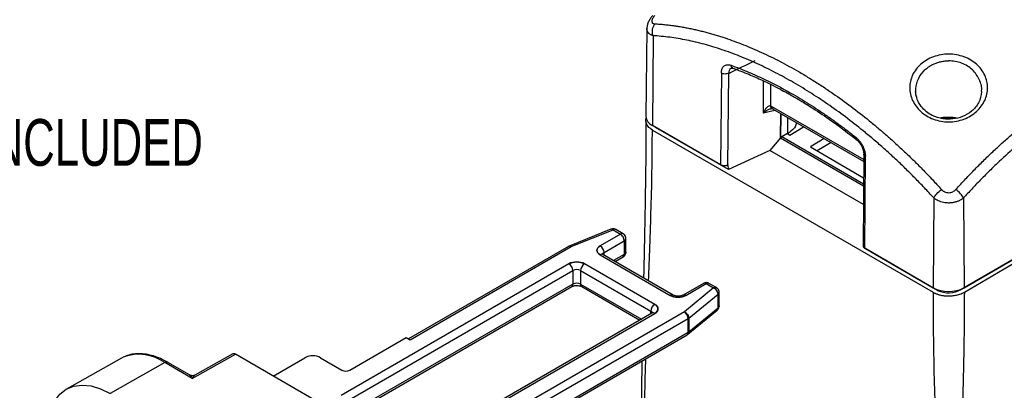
# Model space of a CAD drawing. Header units: millimetres. Extents: x 13 to 546, y 13 to 419.
# Tile 13 of 15: x 394 to 484, y 332 to 366. Entities that reach past the tile are written whole.
import ezdxf

# ---------------------------------------------------------------- set-up
doc = ezdxf.new("R2010")
doc.units = ezdxf.units.MM
doc.header["$LTSCALE"] = 2
doc.layers.add('TEXT', color=140, linetype='Continuous', lineweight=25)
doc.styles.add('SLDTEXTSTYLE0', font='TXT', dxfattribs={"width": 0.7})

msp = doc.modelspace()

# ---------------------------------------------------------------- linework, layer by layer
for p, q in [((451.128, 364.894), (451.043, 356.935)), ((451.689, 364.246), (451.628, 356.113)), ((457.884, 360.86), (457.813, 352.543)), ((458.478, 352.521), (458.548, 360.835)), ((458.805, 361.316), (458.951, 361.298)), ((461.67, 360.169), (461.69, 357.263)), ((462.337, 359.846), (462.35, 357.889)), ((461.69, 357.263), (462.737, 357.503)), ((462.413, 357.856), (470.795, 353.017)), ((462.517, 357.63), (470.794, 352.851)), ((462.52, 357.635), (462.581, 357.608)), ((463.27, 357.195), (463.233, 354.991)), ((463.254, 355.016), (463.271, 357.194)), ((463.884, 356.84), (463.873, 355.374)), ((457.813, 352.543), (451.628, 356.113)), ((451.629, 355.701), (477.076, 341.011)), ((451.918, 355.942), (451.88, 355.968)), ((451.918, 355.942), (451.918, 355.946)), ((458.519, 352.132), (451.918, 355.942)), ((463.873, 355.374), (463.368, 355.082)), ((463.873, 355.374), (464.089, 355.249)), ((464.089, 355.249), (465.343, 355.998)), ((505.072, 355.942), (479.616, 341.247)), ((479.906, 341.418), (505.362, 356.113)), ((479.917, 341.018), (505.221, 355.883)), ((463.233, 354.991), (462.275, 353.857)), ((463.233, 355.004), (463.254, 355.016)), ((463.233, 354.991), (470.779, 350.635)), ((463.234, 354.991), (463.254, 355.016)), ((470.78, 350.803), (463.368, 355.082)), ((467.208, 354.922), (465.954, 354.172)), ((467.842, 354.556), (466.565, 353.819)), ((462.275, 353.857), (458.519, 352.132)), ((470.768, 348.954), (462.275, 353.857)), ((465.954, 354.172), (470.784, 351.384)), ((470.798, 353.525), (470.743, 345.192)), ((470.889, 344.994), (470.945, 353.322)), ((458.512, 352.537), (458.478, 352.521)), ((458.519, 352.132), (458.512, 352.537)), ((477.145, 349.55), (477.084, 341.418)), ((479.845, 349.55), (479.906, 341.418)), ((447.872, 346.72), (444.093, 345.192)), ((447.872, 346.72), (444.093, 345.192)), ((444.28, 345.137), (448.06, 346.664)), ((448.06, 346.664), (448.731, 346.277)), ((448.98, 346.302), (448.31, 346.689)), ((448.98, 346.302), (448.31, 346.689)), ((448.731, 346.277), (446.892, 345.216)), ((447.246, 344.603), (449.084, 345.665)), ((449.084, 345.665), (449.084, 344.44)), ((449.231, 344.644), (449.231, 345.869)), ((449.231, 344.644), (449.231, 345.869)), ((444.03, 345.161), (429.528, 336.789)), ((444.03, 345.161), (429.528, 336.789)), ((429.674, 336.705), (444.28, 345.137)), ((444.034, 345.156), (443.979, 345.128)), ((444.095, 345.187), (444.034, 345.156)), ((477.495, 341.177), (470.884, 344.993)), ((470.889, 344.994), (477.084, 341.418)), ((446.892, 344.399), (453.256, 340.726)), ((453.506, 340.75), (447.142, 344.424)), ((453.506, 340.75), (447.142, 344.424)), ((447.246, 344.364), (447.246, 344.603)), ((449.084, 344.44), (448.099, 343.872)), ((448.246, 343.787), (448.98, 344.211)), ((448.246, 343.787), (448.98, 344.211)), ((444.064, 343.583), (423.416, 331.663)), ((423.77, 331.051), (444.417, 342.971)), ((444.417, 342.971), (444.417, 341.746)), ((445.124, 342.971), (451.488, 339.297)), ((445.124, 342.971), (445.124, 341.746)), ((451.842, 339.909), (445.478, 343.583)), ((444.417, 341.746), (424.623, 330.319)), ((424.77, 330.235), (444.314, 341.517)), ((424.77, 330.235), (444.314, 341.517)), ((445.124, 341.746), (450.634, 338.565)), ((445.228, 341.517), (450.488, 338.48)), ((445.228, 341.517), (450.488, 338.48)), ((456.259, 341.812), (454.42, 340.75)), ((456.259, 341.812), (454.42, 340.75)), ((457.18, 341.4), (454.533, 339.218)), ((454.67, 340.726), (456.509, 341.787)), ((456.509, 341.787), (457.18, 341.4)), ((457.43, 341.424), (456.759, 341.812)), ((457.43, 341.424), (456.759, 341.812)), ((477.495, 341.236), (477.495, 341.177)), ((479.616, 341.247), (479.616, 341.28)), ((454.943, 338.644), (457.589, 340.826)), ((457.589, 339.601), (457.589, 340.826)), ((457.68, 339.767), (457.68, 340.991)), ((457.68, 339.767), (457.68, 340.991)), ((451.488, 339.058), (451.488, 339.297)), ((454.851, 337.199), (457.498, 339.381)), ((454.851, 337.199), (457.498, 339.381)), ((454.943, 337.419), (457.589, 339.601)), ((451.592, 339.118), (430.944, 327.198)), ((451.592, 339.118), (430.944, 327.198)), ((431.194, 327.173), (451.842, 339.093)), ((454.533, 339.218), (439.927, 330.786)), ((454.887, 338.605), (440.281, 330.173)), ((454.887, 337.381), (454.887, 338.605)), ((454.943, 338.644), (454.943, 337.419)), ((424.194, 333.949), (429.32, 336.909)), ((429.32, 336.909), (429.674, 336.705)), ((440.281, 328.949), (454.887, 337.381)), ((440.281, 328.78), (454.783, 337.152)), ((440.281, 328.78), (454.783, 337.152)), ((454.782, 337.154), (454.883, 337.228)), ((403.489, 335.041), (398.506, 332.234)), ((403.489, 335.041), (398.506, 332.234)), ((403.691, 335.143), (403.489, 335.041)), ((409.905, 333.207), (413.825, 335.391)), ((413.583, 335.42), (410.136, 333.499)), ((413.582, 335.419), (410.136, 333.499)), ((434.27, 323.589), (413.825, 335.391)), ((417.253, 333.412), (420.128, 335.072)), ((421.542, 335.072), (423.487, 333.949)), ((407.434, 334.634), (402.481, 331.824)), ((409.905, 333.207), (407.434, 334.634)), ((409.664, 333.512), (407.681, 334.656)), ((409.662, 333.512), (407.681, 334.656)), ((410.156, 333.51), (410.145, 333.506)), ((410.156, 333.51), (410.145, 333.506))]:
    msp.add_line(p, q)
at = {"flags": 128}
msp.add_lwpolyline([(396.824, 328.558), (396.894, 329.539), (397.101, 330.416), (397.44, 331.167), (397.904, 331.773), (398.481, 332.22), (399.156, 332.496), (399.913, 332.595), (400.733, 332.514), (401.596, 332.255), (402.481, 331.824)], dxfattribs=at)
msp.add_lwpolyline([(396.824, 328.558), (396.894, 329.539), (397.101, 330.416), (397.44, 331.167), (397.904, 331.773), (398.481, 332.22), (399.156, 332.496), (399.913, 332.595), (400.733, 332.514), (401.596, 332.255), (402.481, 331.824)], dxfattribs=at)
for centre, radius, start, end in [((451.996, 356.994), 0.954, 183.53238, 247.31336), ((447.92, 346.537), 0.189, 42.4694, 104.65132), ((448.206, 346.46), 0.251, 65.69288, 125.61758), ((448.877, 346.073), 0.252, 65.76603, 125.6112), ((448.877, 346.072), 0.252, 65.91432, 125.59826), ((448.316, 345.63), 0.768, 2.60548, 57.39452), ((448.98, 345.894), 0.252, 294.40008, 354.01407), ((444.134, 344.932), 0.251, 54.38242, 114.30712), ((444.141, 345.009), 0.189, 42.4694, 104.65132), ((446.478, 344.569), 0.768, 2.60548, 57.39452), ((448.731, 344.644), 0.5, 300.21017, 359.81296), ((448.98, 344.669), 0.251, 294.37466, 354.3052), ((447.038, 344.195), 0.251, 65.69288, 125.61758), ((447.363, 344.359), 0.271, 115.55737, 161.67484), ((448.839, 344.413), 0.246, 305.01333, 6.29885), ((443.65, 342.936), 0.768, 2.60548, 57.39452), ((444.771, 342.288), 0.769, 62.60967, 117.39033), ((445.892, 342.936), 0.768, 122.60548, 177.39452), ((444.172, 341.719), 0.246, 305.01333, 6.29885), ((444.771, 341.063), 0.769, 62.60967, 117.39033), ((445.362, 341.716), 0.24, 172.74417, 235.94365), ((445.369, 341.719), 0.246, 173.70115, 234.98667), ((456.362, 341.582), 0.251, 54.38242, 114.30712), ((456.509, 341.379), 0.5, 67.8084, 116.34114), ((456.655, 341.582), 0.251, 65.69288, 125.61758), ((457.326, 341.195), 0.252, 65.80733, 125.6076), ((457.326, 341.195), 0.252, 66.04536, 125.5868), ((456.918, 340.78), 0.672, 3.90403, 67.13134), ((478.495, 344.142), 3.067, 242.60967, 297.39033), ((478.488, 343.254), 2.302, 244.43463, 299.33749), ((453.402, 340.527), 0.246, 64.87209, 126.30825), ((454.524, 340.527), 0.246, 53.6813, 115.24244), ((457.464, 341.002), 0.216, 305.45412, 357.28082), ((452.256, 339.262), 0.768, 122.60548, 177.39452), ((451.371, 339.052), 0.271, 18.27787, 64.44733), ((457.316, 339.585), 0.274, 311.59549, 3.27683), ((457.464, 339.777), 0.216, 305.4554, 357.26027), ((451.695, 338.888), 0.251, 54.38242, 114.30712), ((454.119, 338.57), 0.768, 2.60548, 57.39452), ((454.272, 338.598), 0.672, 3.90403, 67.13134), ((454.683, 338.962), 0.411, 299.78309, 309.27167), ((454.642, 337.354), 0.246, 305.01333, 6.29885), ((454.67, 337.403), 0.274, 311.53152, 3.27994), ((454.683, 337.737), 0.411, 299.78309, 309.27167), ((405.078, 331.329), 4.058, 54.50917, 109.97867), ((420.835, 333.707), 1.537, 62.60967, 117.39033), ((407.577, 334.429), 0.25, 65.52567, 125.11333), ((423.84, 334.632), 0.769, 242.60967, 297.39033)]:
    msp.add_arc(centre, radius, start, end)
for points, knots in [([(451.66, 366.066), (451.592, 365.986), (451.451, 365.819), (451.285, 365.528), (451.157, 365.212), (451.138, 365.001), (451.128, 364.892)], [0, 0, 0, 0, 0.222968, 0.463116, 0.721827, 1, 1, 1, 1]), ([(451.854, 366.083), (451.834, 366.06), (451.794, 366.016), (451.741, 365.947), (451.694, 365.878), (451.64, 365.787), (451.593, 365.677), (451.574, 365.559), (451.594, 365.46), (451.649, 365.387), (451.736, 365.339), (451.814, 365.33), (451.854, 365.325)], [0, 0, 0, 0, 0.06279, 0.125664, 0.188865, 0.251277, 0.37738, 0.500166, 0.625189, 0.750096, 0.87255, 1, 1, 1, 1]), ([(451.854, 365.325), (452.002, 365.316), (452.295, 365.297), (452.736, 365.256), (453.174, 365.207), (453.609, 365.149), (454.042, 365.084), (454.471, 365.01), (454.898, 364.929), (455.323, 364.841), (455.745, 364.746), (456.164, 364.644), (456.58, 364.536), (456.994, 364.421), (457.406, 364.3), (457.816, 364.173), (458.639, 363.904), (459.876, 363.453), (461.261, 362.859), (462.369, 362.336), (463.205, 361.916), (464.038, 361.472), (464.594, 361.156), (464.873, 360.997)], [0, 0, 0, 0, 0.036012, 0.071589, 0.106741, 0.141477, 0.175807, 0.209743, 0.243298, 0.276485, 0.30932, 0.341818, 0.373998, 0.405878, 0.437481, 0.468827, 0.499941, 0.626123, 0.74992, 0.812922, 0.875283, 0.937478, 1, 1, 1, 1]), ([(479.151, 350.325), (479.297, 350.485), (479.588, 350.803), (480.025, 351.269), (480.46, 351.724), (480.893, 352.167), (481.322, 352.6), (481.749, 353.021), (482.174, 353.431), (482.596, 353.832), (483.015, 354.222), (483.431, 354.603), (483.846, 354.974), (484.257, 355.336), (484.667, 355.689), (485.075, 356.034), (485.895, 356.714), (487.126, 357.687), (488.785, 358.892), (490.445, 360.001), (492.117, 361.013), (493.787, 361.93), (495.452, 362.74), (497.114, 363.453), (498.471, 363.948), (499.535, 364.288), (500.309, 364.512), (501.092, 364.713), (501.883, 364.89), (502.684, 365.043), (503.494, 365.169), (504.315, 365.267), (504.86, 365.306), (505.135, 365.325)], [0, 0, 0, 0, 0.018006, 0.035796, 0.053372, 0.07074, 0.087906, 0.104874, 0.121652, 0.138246, 0.154664, 0.170913, 0.187004, 0.202944, 0.218746, 0.234419, 0.249977, 0.31307, 0.374969, 0.437645, 0.500003, 0.562349, 0.625036, 0.686924, 0.750028, 0.77929, 0.808997, 0.839221, 0.870025, 0.901463, 0.933579, 0.966414, 1, 1, 1, 1]), ([(451.689, 364.246), (451.659, 364.256), (451.598, 364.278), (451.516, 364.316), (451.442, 364.359), (451.375, 364.406), (451.316, 364.456), (451.265, 364.51), (451.223, 364.567), (451.188, 364.627), (451.161, 364.689), (451.142, 364.753), (451.131, 364.819), (451.129, 364.864), (451.128, 364.887)], [0, 0, 0, 0, 0.08866, 0.176278, 0.262873, 0.348467, 0.433082, 0.51674, 0.599466, 0.681285, 0.76222, 0.8423, 0.92155, 1, 1, 1, 1]), ([(477.145, 349.55), (477.004, 349.704), (476.721, 350.013), (476.294, 350.468), (475.864, 350.918), (475.431, 351.362), (474.996, 351.799), (474.557, 352.231), (474.115, 352.656), (473.671, 353.076), (473.223, 353.489), (472.773, 353.897), (472.319, 354.298), (471.863, 354.694), (471.404, 355.083), (470.564, 355.779), (469.336, 356.748), (467.713, 357.928), (466.079, 359.017), (464.441, 360.012), (462.801, 360.91), (461.165, 361.708), (459.538, 362.404), (457.923, 362.996), (456.326, 363.481), (455.012, 363.793), (453.974, 363.987), (453.202, 364.103), (452.44, 364.193), (451.939, 364.228), (451.689, 364.246)], [0, 0, 0, 0, 0.017732, 0.035465, 0.053204, 0.070953, 0.088716, 0.106498, 0.124302, 0.142133, 0.159996, 0.177894, 0.195831, 0.213812, 0.231841, 0.249921, 0.312313, 0.374936, 0.437418, 0.500009, 0.562557, 0.625082, 0.687662, 0.750097, 0.812692, 0.87504, 0.906416, 0.937686, 0.968873, 1, 1, 1, 1]), ([(505.301, 364.246), (505.158, 364.236), (504.874, 364.218), (504.444, 364.178), (504.011, 364.13), (503.575, 364.072), (503.136, 364.004), (502.695, 363.928), (502.251, 363.842), (501.804, 363.747), (501.354, 363.642), (500.901, 363.528), (500.446, 363.405), (499.987, 363.272), (499.526, 363.13), (498.684, 362.856), (497.451, 362.404), (495.825, 361.708), (494.189, 360.91), (492.55, 360.012), (490.911, 359.018), (489.277, 357.929), (487.654, 356.748), (486.043, 355.478), (484.453, 354.123), (483.146, 352.921), (482.114, 351.921), (481.347, 351.149), (480.59, 350.361), (480.093, 349.82), (479.845, 349.55)], [0, 0, 0, 0, 0.0177319, 0.0354651, 0.0532041, 0.070953, 0.0887161, 0.1064978, 0.1243022, 0.1421335, 0.159996, 0.1778938, 0.1958311, 0.2138121, 0.2318408, 0.2499213, 0.3123131, 0.3749361, 0.4374185, 0.5000091, 0.5625567, 0.625082, 0.6876622, 0.7500969, 0.8126916, 0.8750401, 0.9064162, 0.937686, 0.9688729, 1, 1, 1, 1]), ([(478.495, 362.573), (478.732, 362.573), (479.208, 362.531), (479.889, 362.349), (480.51, 362.056), (481.04, 361.67), (481.472, 361.205), (481.784, 360.679), (481.975, 360.11), (482.04, 359.528), (481.979, 358.942), (481.787, 358.374), (481.471, 357.842), (481.038, 357.367), (480.506, 356.969), (479.888, 356.669), (479.209, 356.482), (478.495, 356.416), (477.78, 356.482), (477.102, 356.667), (476.484, 356.968), (475.955, 357.367), (475.524, 357.842), (475.204, 358.374), (475.008, 358.942), (474.946, 359.528), (475.011, 360.11), (475.204, 360.679), (475.518, 361.205), (475.951, 361.67), (476.48, 362.056), (477.1, 362.349), (477.781, 362.531), (478.257, 362.573), (478.495, 362.573)], [0, 0, 0, 0, 0.031183, 0.062413, 0.093681, 0.124983, 0.155422, 0.187409, 0.218663, 0.249957, 0.280897, 0.312505, 0.343723, 0.375061, 0.406611, 0.437507, 0.468721, 0.499952, 0.531253, 0.562544, 0.593275, 0.624805, 0.656069, 0.687411, 0.719111, 0.750001, 0.781282, 0.812555, 0.844557, 0.875081, 0.906333, 0.937556, 0.968798, 1, 1, 1, 1]), ([(457.884, 360.86), (457.884, 360.888), (457.886, 360.945), (457.895, 361.025), (457.908, 361.101), (457.927, 361.174), (457.962, 361.277), (458.026, 361.397), (458.134, 361.511), (458.266, 361.587), (458.402, 361.619), (458.531, 361.621), (458.647, 361.606), (458.727, 361.581), (458.767, 361.568)], [0, 0, 0, 0, 0.049868, 0.099594, 0.149427, 0.199612, 0.250389, 0.375303, 0.500125, 0.624174, 0.749931, 0.834038, 0.917019, 1, 1, 1, 1]), ([(475.552, 358.754), (475.552, 358.754), (475.508, 358.976), (475.476, 359.54), (475.706, 360.389), (476.177, 361.021), (476.601, 361.37), (476.886, 361.555), (477.189, 361.708), (477.506, 361.826), (477.832, 361.91), (478.163, 361.962), (478.385, 361.969), (478.495, 361.972)], [0, 0, 0, 0, 0.000027, 0.145723, 0.362455, 0.555325, 0.622293, 0.688078, 0.752638, 0.81601, 0.878288, 0.939575, 1, 1, 1, 1]), ([(481.472, 359.188), (481.476, 359.207), (481.556, 359.568), (481.311, 360.29), (480.815, 361.046), (480.206, 361.509), (479.68, 361.77), (479.101, 361.939), (478.697, 361.961), (478.495, 361.972)], [0, 0, 0, 0, 0.013834, 0.262163, 0.508663, 0.632215, 0.755236, 0.877796, 1, 1, 1, 1]), ([(458.548, 360.835), (458.453, 360.792), (458.33, 360.77), (458.088, 360.779), (457.969, 360.81), (457.884, 360.86)], [0, 0, 0, 0, 0.5, 0.5, 1, 1, 1, 1]), ([(458.813, 361.304), (458.786, 361.295), (458.69, 361.264), (458.584, 361.105), (458.56, 360.925), (458.548, 360.835)], [0, 0, 0, 0, 0.159524, 0.579989, 1, 1, 1, 1]), ([(458.767, 361.568), (458.922, 361.511), (459.233, 361.397), (459.7, 361.215), (460.169, 361.025), (460.638, 360.826), (461.109, 360.618), (461.58, 360.4), (462.052, 360.174), (462.526, 359.939), (463, 359.695), (463.475, 359.442), (463.951, 359.179), (464.541, 358.844), (465.244, 358.428), (466.058, 357.921), (466.868, 357.391), (467.676, 356.839), (468.481, 356.263), (469.282, 355.665), (469.814, 355.248), (470.08, 355.039)], [0, 0, 0, 0, 0.041588, 0.083157, 0.124717, 0.166279, 0.207852, 0.249446, 0.291071, 0.332737, 0.374453, 0.41623, 0.458077, 0.500004, 0.571803, 0.643396, 0.714832, 0.78616, 0.857431, 0.928695, 1, 1, 1, 1]), ([(458.939, 361.315), (458.922, 361.32), (458.866, 361.334), (458.802, 361.425), (458.779, 361.52), (458.767, 361.568)], [0, 0, 0, 0, 0.186661, 0.593235, 1, 1, 1, 1]), ([(458.935, 361.305), (459.412, 361.125), (460.293, 360.793), (461.515, 360.25), (462.519, 359.765), (463.322, 359.348), (464.129, 358.908), (465.13, 358.332), (466.496, 357.482), (468.207, 356.325), (469.45, 355.367), (470.128, 354.843)], [0, 0, 0, 0, 0.12893, 0.238149, 0.327645, 0.397407, 0.452362, 0.542757, 0.664164, 0.81658, 1, 1, 1, 1]), ([(464.873, 360.997), (465.032, 360.904), (465.351, 360.719), (465.828, 360.432), (466.303, 360.138), (466.778, 359.835), (467.254, 359.524), (467.731, 359.203), (468.599, 358.605), (469.863, 357.687), (471.214, 356.62), (472.275, 355.733), (473.045, 355.065), (473.822, 354.365), (474.609, 353.632), (475.405, 352.863), (476.21, 352.056), (477.025, 351.21), (477.565, 350.622), (477.839, 350.325)], [0, 0, 0, 0, 0.035791, 0.071407, 0.106943, 0.142488, 0.178136, 0.213973, 0.250086, 0.373861, 0.500067, 0.55859, 0.618002, 0.678449, 0.740055, 0.802929, 0.867161, 0.93283, 1, 1, 1, 1]), ([(481.484, 359.194), (481.428, 358.843), (481.325, 358.197), (480.648, 357.403), (479.798, 356.893), (478.885, 356.665), (477.911, 356.686), (477.083, 356.947), (476.439, 357.36), (475.966, 357.838), (475.59, 358.466), (475.533, 358.949), (475.502, 359.204)], [0, 0, 0, 0, 0.1440205, 0.2653698, 0.3669668, 0.4626071, 0.5540867, 0.6622126, 0.7313261, 0.8107006, 0.9003526, 1, 1, 1, 1]), ([(462.35, 357.889), (462.252, 357.925), (462.007, 357.805), (461.77, 357.436), (461.69, 357.263)], [-1.570796, -1.570796, -1.570796, -1.570796, -0.738024, -0.113445, -0.113445, -0.113445, -0.113445]), ([(461.69, 357.263), (461.777, 357.328), (461.942, 357.453), (462.17, 357.579), (462.307, 357.61), (462.346, 357.619)], [0, 0, 0, 0, 0.442053, 0.842749, 1, 1, 1, 1]), ([(462.335, 357.625), (462.358, 357.631), (462.403, 357.644), (462.457, 357.65), (462.463, 357.653), (462.466, 357.654)], [0, 0, 0, 0, 0.276853, 0.542228, 1, 1, 1, 1]), ([(462.35, 357.889), (462.361, 357.884), (462.382, 357.874), (462.403, 357.862), (462.413, 357.856)], [0, 0, 0, 0, 0.499739, 1, 1, 1, 1]), ([(462.495, 357.649), (462.479, 357.656), (462.429, 357.674), (462.374, 357.756), (462.358, 357.845), (462.35, 357.889)], [0, 0, 0, 0, 0.199946, 0.599838, 1, 1, 1, 1]), ([(462.413, 357.856), (462.418, 357.813), (462.427, 357.728), (462.47, 357.654), (462.51, 357.639), (462.52, 357.635)], [0, 0, 0, 0, 0.4322713, 0.8645426, 1, 1, 1, 1]), ([(451.044, 356.513), (451.04, 355.437), (451.035, 353.453), (451, 350.727), (450.962, 348.488), (450.926, 346.596), (450.89, 344.881), (450.858, 343.456), (450.839, 342.593), (450.833, 342.294)], [0, 0, 0, 0, 0.227129, 0.418956, 0.575345, 0.699537, 0.81812, 0.936839, 1, 1, 1, 1]), ([(451.629, 355.701), (451.484, 355.802), (451.194, 356.005), (451.035, 356.386), (451.009, 356.659), (451.096, 356.779), (451.097, 356.78)], [0, 0, 0, 0, 0.333321, 0.665382, 0.99643, 1, 1, 1, 1]), ([(464.676, 356.383), (464.667, 356.312), (464.644, 356.122), (464.438, 355.753), (464.104, 355.51), (463.897, 355.36)], [0, 0, 0, 0, 0.189218, 0.499035, 1, 1, 1, 1]), ([(479.201, 356.788), (479.153, 356.797), (478.925, 356.839), (478.468, 356.859), (478.031, 356.836), (477.798, 356.792), (477.77, 356.787)], [0, 0, 0, 0, 0.103892, 0.493879, 0.93942, 1, 1, 1, 1]), ([(477.821, 356.771), (478.045, 356.81), (478.487, 356.886), (478.928, 356.811), (479.145, 356.774)], [0, 0, 0, 0, 0.5090157, 1, 1, 1, 1]), ([(451.286, 342.032), (451.326, 343.074), (451.41, 345.276), (451.525, 348.712), (451.61, 352.22), (451.623, 354.584), (451.629, 355.701)], [0, 0, 0, 0, 0.230562, 0.487125, 0.757841, 1, 1, 1, 1]), ([(470.125, 354.85), (470.122, 354.85), (470.092, 354.857), (470.072, 354.923), (470.077, 355), (470.08, 355.039)], [0, 0, 0, 0, 0.035574, 0.517673, 1, 1, 1, 1]), ([(470.08, 355.039), (470.104, 355.019), (470.152, 354.98), (470.222, 354.915), (470.291, 354.845), (470.358, 354.77), (470.456, 354.653), (470.577, 354.483), (470.706, 354.256), (470.811, 354.018), (470.879, 353.804), (470.92, 353.62), (470.942, 353.466), (470.944, 353.37), (470.945, 353.322)], [0, 0, 0, 0, 0.049962, 0.099748, 0.149595, 0.199742, 0.250422, 0.375437, 0.500176, 0.624376, 0.750026, 0.83421, 0.917147, 1, 1, 1, 1]), ([(470.122, 354.848), (470.216, 354.762), (470.402, 354.591), (470.622, 354.24), (470.77, 353.866), (470.789, 353.639), (470.799, 353.525)], [0, 0, 0, 0, 0.252886, 0.503733, 0.753014, 1, 1, 1, 1]), ([(470.945, 353.322), (470.908, 353.349), (470.833, 353.403), (470.791, 353.481), (470.802, 353.521), (470.804, 353.528)], [0, 0, 0, 0, 0.4560235, 0.9120471, 1, 1, 1, 1]), ([(458.478, 352.521), (458.458, 352.513), (458.419, 352.496), (458.353, 352.478), (458.285, 352.465), (458.212, 352.459), (458.132, 352.458), (458.045, 352.465), (457.958, 352.483), (457.878, 352.509), (457.835, 352.531), (457.813, 352.543)], [0, 0, 0, 0, 0.101247, 0.199724, 0.297598, 0.397076, 0.500261, 0.626485, 0.758658, 0.877875, 1, 1, 1, 1]), ([(477.839, 350.325), (477.86, 350.303), (477.902, 350.259), (477.973, 350.201), (478.05, 350.15), (478.16, 350.091), (478.308, 350.039), (478.496, 350.019), (478.684, 350.04), (478.861, 350.101), (479.021, 350.196), (479.107, 350.281), (479.151, 350.325)], [0, 0, 0, 0, 0.06279, 0.125664, 0.188865, 0.251277, 0.37738, 0.500166, 0.625189, 0.750096, 0.87255, 1, 1, 1, 1]), ([(479.845, 349.55), (479.813, 349.525), (479.751, 349.476), (479.649, 349.408), (479.544, 349.347), (479.435, 349.292), (479.323, 349.244), (479.208, 349.202), (479.091, 349.167), (478.972, 349.138), (478.853, 349.116), (478.734, 349.1), (478.614, 349.091), (478.456, 349.087), (478.256, 349.097), (478.018, 349.135), (477.782, 349.198), (477.554, 349.289), (477.336, 349.405), (477.209, 349.501), (477.145, 349.55)], [0, 0, 0, 0, 0.044324, 0.088127, 0.131419, 0.17421, 0.216512, 0.258335, 0.299693, 0.340596, 0.381059, 0.421093, 0.460713, 0.499933, 0.578336, 0.658578, 0.740767, 0.825005, 0.911387, 1, 1, 1, 1]), ([(448.306, 346.682), (448.289, 346.695), (448.223, 346.742), (448.083, 346.762), (447.951, 346.753), (447.886, 346.723), (447.873, 346.717)], [0, 0, 0, 0, 0.139668, 0.531429, 0.903012, 1, 1, 1, 1]), ([(448.099, 346.755), (448.033, 346.755), (447.954, 346.755), (447.884, 346.723), (447.873, 346.717)], [0, 0, 0, 0, 0.835538, 1, 1, 1, 1]), ([(448.273, 346.704), (448.244, 346.718), (448.189, 346.744), (448.128, 346.751), (448.099, 346.755)], [0, 0, 0, 0, 0.523108, 1, 1, 1, 1]), ([(449.084, 345.665), (449.084, 345.772), (449.046, 345.9), (448.915, 346.127), (448.823, 346.224), (448.731, 346.277)], [0, 0, 0, 0, 0.5, 0.5, 1, 1, 1, 1]), ([(449.23, 345.869), (449.23, 345.873), (449.233, 345.923), (449.212, 346.024), (449.145, 346.16), (449.061, 346.26), (448.993, 346.289), (448.977, 346.296)], [0, 0, 0, 0, 0.024367, 0.287693, 0.576767, 0.898248, 1, 1, 1, 1]), ([(449.164, 346.119), (449.126, 346.172), (449.075, 346.245), (449, 346.288), (448.979, 346.3)], [0, 0, 0, 0, 0.73105, 1, 1, 1, 1]), ([(449.084, 345.665), (449.126, 345.695), (449.21, 345.754), (449.224, 345.831), (449.23, 345.869)], [0, 0, 0, 0, 0.5002753, 1, 1, 1, 1]), ([(449.223, 345.868), (449.225, 345.895), (449.231, 345.983), (449.191, 346.063), (449.164, 346.119)], [0, 0, 0, 0, 0.30426, 1, 1, 1, 1]), ([(444.095, 345.188), (444.085, 345.186), (444.062, 345.182), (444.044, 345.166), (444.035, 345.157)], [0, 0, 0, 0, 0.441008, 1, 1, 1, 1]), ([(446.892, 344.399), (446.705, 344.508), (446.599, 344.655), (446.599, 344.961), (446.705, 345.108), (446.892, 345.216)], [0, 0, 0, 0, 0.5, 0.5, 1, 1, 1, 1]), ([(446.892, 345.216), (446.705, 345.108), (446.599, 344.961), (446.599, 344.655), (446.705, 344.508), (446.892, 344.399)], [0, 0, 0, 0, 0.5, 0.5, 1, 1, 1, 1]), ([(449.231, 344.644), (449.23, 344.634), (449.229, 344.612), (449.218, 344.578), (449.198, 344.538), (449.158, 344.489), (449.112, 344.458), (449.084, 344.44)], [0, 0, 0, 0, 0.135797, 0.288312, 0.458012, 0.680637, 1, 1, 1, 1]), ([(449.164, 344.394), (449.191, 344.453), (449.228, 344.533), (449.228, 344.621), (449.228, 344.644)], [0, 0, 0, 0, 0.731748, 1, 1, 1, 1]), ([(470.748, 345.199), (470.746, 345.194), (470.736, 345.154), (470.778, 345.077), (470.852, 345.022), (470.889, 344.994)], [0, 0, 0, 0, 0.076287, 0.5381435, 1, 1, 1, 1]), ([(444.064, 343.583), (444.251, 343.691), (444.506, 343.752), (445.036, 343.752), (445.29, 343.691), (445.478, 343.583)], [0, 0, 0, 0, 0.5, 0.5, 1, 1, 1, 1]), ([(447.143, 344.424), (447.127, 344.434), (447.093, 344.455), (447.08, 344.472), (447.083, 344.468), (447.083, 344.467)], [0, 0, 0, 0, 0.426234, 0.887554, 1, 1, 1, 1]), ([(447.143, 344.424), (447.127, 344.434), (447.093, 344.455), (447.08, 344.472), (447.083, 344.468), (447.083, 344.467)], [0, 0, 0, 0, 0.426234, 0.887554, 1, 1, 1, 1]), ([(448.976, 344.217), (449, 344.229), (449.079, 344.268), (449.129, 344.342), (449.164, 344.394)], [0, 0, 0, 0, 0.304257, 1, 1, 1, 1]), ([(444.315, 341.517), (444.339, 341.53), (444.384, 341.554), (444.485, 341.586), (444.61, 341.612), (444.711, 341.617), (444.771, 341.619)], [0, 0, 0, 0, 0.2465896, 0.4541425, 0.677172, 1, 1, 1, 1]), ([(444.315, 341.517), (444.339, 341.53), (444.384, 341.554), (444.485, 341.586), (444.61, 341.612), (444.711, 341.617), (444.771, 341.619)], [0, 0, 0, 0, 0.24659, 0.454143, 0.677172, 1, 1, 1, 1]), ([(444.771, 341.619), (444.841, 341.616), (444.939, 341.611), (445.065, 341.583), (445.151, 341.556), (445.21, 341.529), (445.226, 341.518), (445.227, 341.517)], [0, 0, 0, 0, 0.380281, 0.53004, 0.761473, 0.985139, 1, 1, 1, 1]), ([(444.771, 341.619), (444.841, 341.616), (444.939, 341.611), (445.065, 341.583), (445.151, 341.556), (445.21, 341.529), (445.226, 341.518), (445.227, 341.517)], [0, 0, 0, 0, 0.380005, 0.529655, 0.760919, 0.984423, 1, 1, 1, 1]), ([(456.426, 341.863), (456.39, 341.859), (456.331, 341.853), (456.28, 341.822), (456.26, 341.81)], [0, 0, 0, 0, 0.603108, 1, 1, 1, 1]), ([(456.756, 341.805), (456.733, 341.82), (456.66, 341.869), (456.571, 341.875), (456.509, 341.879)], [0, 0, 0, 0, 0.304095, 1, 1, 1, 1]), ([(457.589, 340.826), (457.589, 340.933), (457.545, 341.057), (457.393, 341.269), (457.287, 341.356), (457.18, 341.4)], [0, 0, 0, 0, 0.5, 0.5, 1, 1, 1, 1]), ([(457.675, 340.991), (457.676, 341.019), (457.677, 341.097), (457.629, 341.224), (457.545, 341.35), (457.46, 341.398), (457.425, 341.419)], [0, 0, 0, 0, 0.155828, 0.445101, 0.766763, 1, 1, 1, 1]), ([(457.611, 341.244), (457.572, 341.299), (457.521, 341.372), (457.445, 341.412), (457.428, 341.422)], [0, 0, 0, 0, 0.769713, 1, 1, 1, 1]), ([(457.675, 340.992), (457.675, 341.02), (457.678, 341.108), (457.638, 341.189), (457.611, 341.244)], [0, 0, 0, 0, 0.318612, 1, 1, 1, 1]), ([(453.256, 340.726), (453.444, 340.617), (453.698, 340.557), (454.228, 340.557), (454.483, 340.617), (454.67, 340.726)], [0, 0, 0, 0, 0.5, 0.5, 1, 1, 1, 1]), ([(453.963, 340.648), (453.893, 340.652), (453.795, 340.656), (453.669, 340.684), (453.583, 340.712), (453.524, 340.739), (453.508, 340.749), (453.507, 340.75)], [0, 0, 0, 0, 0.380281, 0.53004, 0.761473, 0.985139, 1, 1, 1, 1]), ([(453.963, 340.648), (453.893, 340.652), (453.795, 340.656), (453.669, 340.684), (453.583, 340.712), (453.524, 340.739), (453.508, 340.749), (453.507, 340.75)], [0, 0, 0, 0, 0.380281, 0.53004, 0.761473, 0.985139, 1, 1, 1, 1]), ([(454.419, 340.75), (454.395, 340.737), (454.349, 340.713), (454.249, 340.682), (454.124, 340.655), (454.023, 340.651), (453.963, 340.648)], [0, 0, 0, 0, 0.246358, 0.453974, 0.677073, 1, 1, 1, 1]), ([(454.419, 340.75), (454.395, 340.737), (454.349, 340.713), (454.249, 340.682), (454.124, 340.655), (454.023, 340.651), (453.963, 340.648)], [0, 0, 0, 0, 0.246358, 0.453974, 0.677073, 1, 1, 1, 1]), ([(457.589, 340.826), (457.619, 340.855), (457.672, 340.907), (457.673, 340.966), (457.674, 340.991)], [0, 0, 0, 0, 0.571733, 1, 1, 1, 1]), ([(477.076, 341.011), (477.107, 340.994), (477.168, 340.96), (477.265, 340.913), (477.367, 340.87), (477.474, 340.832), (477.585, 340.796), (477.784, 340.743), (478.088, 340.687), (478.498, 340.665), (478.91, 340.689), (479.252, 340.754), (479.524, 340.835), (479.733, 340.917), (479.855, 340.984), (479.917, 341.018)], [0, 0, 0, 0, 0.04035, 0.080366, 0.12021, 0.160042, 0.200023, 0.240314, 0.369196, 0.500194, 0.629596, 0.760059, 0.840131, 0.919679, 1, 1, 1, 1]), ([(479.917, 341.018), (479.916, 340.584), (479.915, 339.696), (479.903, 338.326), (479.886, 336.888), (479.861, 335.382), (479.828, 333.787), (479.787, 332.055), (479.722, 329.639), (479.633, 326.579), (479.543, 323.521), (479.479, 321.105), (479.43, 319.036), (479.388, 316.804), (479.357, 314.408), (479.353, 312.878), (479.351, 312.143)], [0, 0, 0, 0, 0.045512, 0.093262, 0.143251, 0.195481, 0.249953, 0.308909, 0.374969, 0.500001, 0.625033, 0.690965, 0.750048, 0.839515, 0.92283, 1, 1, 1, 1]), ([(451.842, 339.909), (452.029, 339.801), (452.135, 339.654), (452.135, 339.348), (452.029, 339.201), (451.842, 339.093)], [0, 0, 0, 0, 0.5, 0.5, 1, 1, 1, 1]), ([(457.492, 339.387), (457.523, 339.412), (457.603, 339.476), (457.67, 339.616), (457.671, 339.723), (457.672, 339.767)], [0, 0, 0, 0, 0.269591, 0.699986, 1, 1, 1, 1]), ([(457.497, 339.382), (457.528, 339.41), (457.581, 339.459), (457.615, 339.522), (457.63, 339.549)], [0, 0, 0, 0, 0.582385, 1, 1, 1, 1]), ([(457.674, 339.767), (457.673, 339.741), (457.672, 339.682), (457.619, 339.63), (457.589, 339.601)], [0, 0, 0, 0, 0.4288831, 1, 1, 1, 1]), ([(457.63, 339.549), (457.654, 339.61), (457.682, 339.681), (457.678, 339.756), (457.677, 339.767)], [0, 0, 0, 0, 0.8593315, 1, 1, 1, 1]), ([(451.648, 339.159), (451.648, 339.158), (451.646, 339.157), (451.623, 339.133), (451.593, 339.119), (451.591, 339.118)], [0, 0, 0, 0, 0.432496, 0.955135, 1, 1, 1, 1]), ([(451.648, 339.159), (451.648, 339.158), (451.646, 339.157), (451.623, 339.133), (451.593, 339.119), (451.591, 339.118)], [0, 0, 0, 0, 0.432496, 0.955135, 1, 1, 1, 1]), ([(454.887, 338.605), (454.887, 338.712), (454.849, 338.841), (454.718, 339.067), (454.626, 339.164), (454.533, 339.218)], [0, 0, 0, 0, 0.5, 0.5, 1, 1, 1, 1]), ([(454.533, 339.218), (454.64, 339.174), (454.747, 339.087), (454.899, 338.875), (454.943, 338.751), (454.943, 338.644)], [0, 0, 0, 0, 0.5, 0.5, 1, 1, 1, 1]), ([(454.782, 337.155), (454.789, 337.157), (454.815, 337.167), (454.833, 337.189), (454.846, 337.205)], [0, 0, 0, 0, 0.272071, 1, 1, 1, 1]), ([(454.783, 337.152), (454.783, 337.152), (454.815, 337.158), (454.831, 337.191), (454.846, 337.224)], [0, 0, 0, 0, 0.000248, 1, 1, 1, 1]), ([(407.68, 334.646), (407.572, 334.711), (407.249, 334.903), (406.704, 335.135), (406.051, 335.339), (405.401, 335.444), (404.763, 335.443), (404.192, 335.353), (403.864, 335.207), (403.722, 335.144)], [0, 0, 0, 0, 0.077901, 0.23354, 0.390868, 0.549951, 0.711273, 0.87599, 1, 1, 1, 1]), ([(407.68, 334.646), (407.572, 334.711), (407.249, 334.903), (406.704, 335.135), (406.051, 335.339), (405.401, 335.444), (404.763, 335.443), (404.192, 335.353), (403.864, 335.207), (403.722, 335.144)], [0, 0, 0, 0, 0.077901, 0.23354, 0.390868, 0.549951, 0.711273, 0.87599, 1, 1, 1, 1]), ([(413.825, 335.391), (413.779, 335.413), (413.686, 335.455), (413.614, 335.429), (413.578, 335.416)], [0, 0, 0, 0, 0.505607, 1, 1, 1, 1]), ([(413.825, 335.391), (413.779, 335.413), (413.686, 335.455), (413.614, 335.429), (413.578, 335.416)], [0, 0, 0, 0, 0.505607, 1, 1, 1, 1]), ([(450.916, 327.656), (450.922, 328.772), (450.936, 331.136), (450.99, 333.573), (451.033, 334.895), (451.036, 334.989)], [0, 0, 0, 0, 0.453764, 0.961072, 1, 1, 1, 1]), ([(450.683, 334.785), (450.678, 334.507), (450.658, 333.294), (450.631, 331.029), (450.626, 329.042), (450.623, 327.99)], [0, 0, 0, 0, 0.122721, 0.535627, 1, 1, 1, 1]), ([(410.092, 333.484), (410.073, 333.476), (410.015, 333.45), (409.907, 333.441), (409.777, 333.456), (409.698, 333.495), (409.659, 333.514)], [0, 0, 0, 0, 0.134181, 0.422616, 0.711057, 1, 1, 1, 1]), ([(410.092, 333.484), (410.073, 333.476), (410.015, 333.45), (409.907, 333.441), (409.777, 333.456), (409.699, 333.495), (409.659, 333.514)], [0, 0, 0, 0, 0.134326, 0.422714, 0.711107, 1, 1, 1, 1]), ([(410.148, 333.506), (410.138, 333.499), (410.115, 333.483), (410.078, 333.447), (410.033, 333.396), (409.975, 333.319), (409.931, 333.248), (409.905, 333.207)], [0, 0, 0, 0, 0.137705, 0.294783, 0.471424, 0.688761, 1, 1, 1, 1]), ([(410.148, 333.506), (410.138, 333.499), (410.115, 333.483), (410.078, 333.447), (410.033, 333.396), (409.975, 333.319), (409.931, 333.248), (409.905, 333.207)], [0, 0, 0, 0, 0.137698, 0.294776, 0.471424, 0.688704, 1, 1, 1, 1])]:
    msp.add_open_spline(points, degree=3, knots=knots)
for points in [[(451.689, 364.246), (451.634, 364.422), (451.607, 364.822), (451.751, 365.183), (451.854, 365.325)], [(458.548, 360.835), (459.353, 361.222), (460.157, 361.608), (460.961, 361.995)], [(463.368, 355.082), (463.322, 355.055), (463.276, 355.024), (463.232, 354.989)], [(477.145, 349.55), (477.202, 349.663), (477.397, 349.934), (477.691, 350.209), (477.839, 350.325)], [(479.845, 349.55), (479.788, 349.663), (479.593, 349.934), (479.299, 350.209), (479.151, 350.325)], [(444.28, 345.137), (444.188, 345.19), (444.096, 345.199), (444.03, 345.161)], [(445.478, 343.583), (445.088, 343.808), (444.454, 343.808), (444.064, 343.583)], [(448.98, 344.211), (449.046, 344.249), (449.084, 344.333), (449.084, 344.44)], [(456.509, 341.787), (456.416, 341.84), (456.324, 341.849), (456.259, 341.812)], [(456.759, 341.812), (456.693, 341.849), (456.601, 341.84), (456.509, 341.787)], [(454.67, 340.726), (454.28, 340.5), (453.646, 340.5), (453.256, 340.726)], [(477.076, 341.011), (477.076, 331.525), (477.647, 321.71), (477.647, 312.225)], [(451.842, 339.093), (452.232, 339.318), (452.232, 339.684), (451.842, 339.909)], [(409.667, 333.509), (409.731, 333.468), (409.818, 333.358), (409.905, 333.207)], [(409.667, 333.509), (409.731, 333.468), (409.818, 333.358), (409.905, 333.207)]]:
    msp.add_open_spline(points, degree=3)

# ---------------------------------------------------------------- texts
at = {"layer": 'TEXT', "insert": (374.318, 356.692), "char_height": 4.23333, "attachment_point": 1, "style": 'SLDTEXTSTYLE0'}
msp.add_mtext('KEY29R INCLUDED', dxfattribs=at)

doc.saveas('drawing.dxf')
